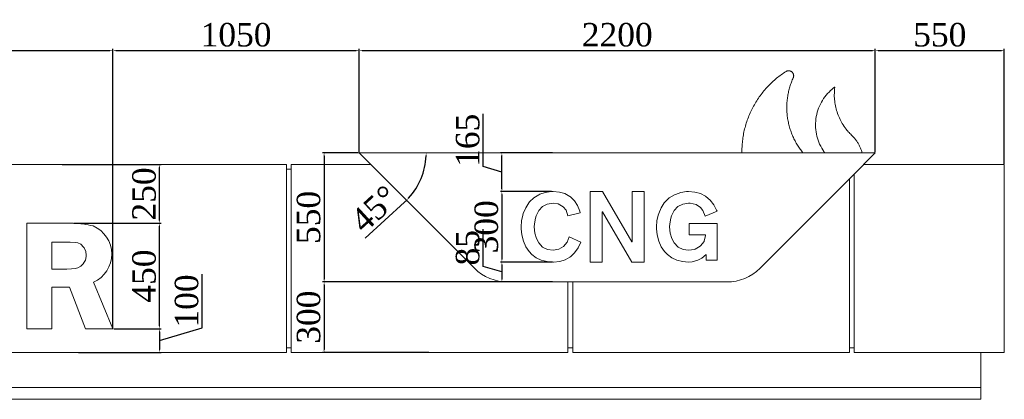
# Model space of a CAD drawing. Header units: feet. Extents: x 1874736 to 1903466, y 4612121 to 4660828.
# Tile 16 of 16: x 1891912 to 1896110, y 4659131 to 4660748. Entities that reach past the tile are written whole.
import ezdxf

# ---------------------------------------------------------------- set-up
doc = ezdxf.new("R2010")
doc.units = ezdxf.units.FT
doc.header["$MEASUREMENT"] = 0
doc.header["$PDMODE"] = 98
doc.header["$PDSIZE"] = 0.3
doc.styles.get("Standard").update_dxf_attribs({"font": 'times.ttf'})
doc.dimstyles.new('ISO-25', dxfattribs={"dimscale": 15, "dimtxt": 20, "dimasz": 2.5, "dimexe": 1.25, "dimexo": 0.625, "dimgap": 3, "dimtad": 1, "dimdec": 0, "dimtxsty": 'Standard', "dimcen": 2.5, "dimadec": 0, "dimazin": 0, "dimtfac": 1, "dimtdec": 0, "dimtmove": 0, "dimatfit": 3, "dimfxl": 1.25, "dimarcsym": 0})

# ---------------------------------------------------------------- blocks, each defined once
blk = doc.blocks.new('*D4947')
at = {"color": 0, "lineweight": -2, "transparency": 16777216}
for p, q in [((1892143.5, 4659880.6), (1892514.8, 4659880.6)), ((1892508.5, 4659443.1), (1892508.5, 4659868.1)), ((1892312.8, 4659430.6), (1892514.8, 4659430.6))]:
    blk.add_line(p, q, dxfattribs=at)
at = {"color": 0, "lineweight": 30, "transparency": 16777216}
for points in [[(1892506.4, 4659868.1), (1892510.6, 4659868.1), (1892508.5, 4659880.6)], [(1892506.4, 4659443.1), (1892510.6, 4659443.1), (1892508.5, 4659430.6)]]:
    blk.add_solid(points, dxfattribs=at)
at = {"layer": 'Defpoints', "color": 0, "lineweight": 30, "transparency": 16777216}
for p in [(1892140.4, 4659880.6), (1892508.5, 4659880.6), (1892309.6, 4659430.6)]:
    blk.add_point(p, dxfattribs=at)
at = {"color": 0, "lineweight": 5, "transparency": 16777216, "insert": (1892442.7, 4659655.6), "char_height": 100, "attachment_point": 5, "rotation": 90}
blk.add_mtext('450', dxfattribs=at)
blk = doc.blocks.new('*D4948')
at = {"color": 0, "lineweight": -2, "transparency": 16777216}
for p, q in [((1892689.9, 4659435), (1892689.9, 4659664)), ((1892312.8, 4659430.6), (1892514.8, 4659430.6)), ((1892508.5, 4659380.6), (1892689.9, 4659435)), ((1892508.5, 4659418.1), (1892508.5, 4659343.1)), ((1892162.8, 4659330.6), (1892514.8, 4659330.6))]:
    blk.add_line(p, q, dxfattribs=at)
at = {"color": 0, "lineweight": 30, "transparency": 16777216}
for points in [[(1892506.4, 4659418.1), (1892510.6, 4659418.1), (1892508.5, 4659430.6)], [(1892506.4, 4659343.1), (1892510.6, 4659343.1), (1892508.5, 4659330.6)]]:
    blk.add_solid(points, dxfattribs=at)
at = {"layer": 'Defpoints', "color": 0, "lineweight": 30, "transparency": 16777216}
for p in [(1892309.6, 4659430.6), (1892159.6, 4659330.6), (1892508.5, 4659330.6)]:
    blk.add_point(p, dxfattribs=at)
at = {"color": 0, "lineweight": 5, "transparency": 16777216, "insert": (1892624, 4659549.5), "char_height": 100, "attachment_point": 5, "rotation": 90}
blk.add_mtext('100', dxfattribs=at)
blk = doc.blocks.new('*D4949')
at = {"color": 0, "lineweight": -2, "transparency": 16777216}
for p, q in [((1892093.5, 4660130.6), (1892514.8, 4660130.6)), ((1892508.5, 4659893.1), (1892508.5, 4660118.1)), ((1892143.5, 4659880.6), (1892514.8, 4659880.6))]:
    blk.add_line(p, q, dxfattribs=at)
at = {"color": 0, "lineweight": 30, "transparency": 16777216}
for points in [[(1892506.4, 4660118.1), (1892510.6, 4660118.1), (1892508.5, 4660130.6)], [(1892506.4, 4659893.1), (1892510.6, 4659893.1), (1892508.5, 4659880.6)]]:
    blk.add_solid(points, dxfattribs=at)
at = {"layer": 'Defpoints', "color": 0, "lineweight": 30, "transparency": 16777216}
for p in [(1892090.4, 4660130.6), (1892508.5, 4660130.6), (1892140.4, 4659880.6)]:
    blk.add_point(p, dxfattribs=at)
at = {"color": 0, "lineweight": 5, "transparency": 16777216, "insert": (1892442.7, 4660005.6), "char_height": 100, "attachment_point": 5, "rotation": 90}
blk.add_mtext('250', dxfattribs=at)
blk = doc.blocks.new('*D4952')
at = {"color": 0, "lineweight": -2, "transparency": 16777216}
for p, q in [((1890209.6, 4659547.6), (1890209.6, 4660623.8)), ((1890222.1, 4660617.5), (1892297.1, 4660617.5)), ((1892309.6, 4659433.8), (1892309.6, 4660623.8))]:
    blk.add_line(p, q, dxfattribs=at)
at = {"color": 0, "lineweight": 30, "transparency": 16777216}
for points in [[(1890222.1, 4660619.6), (1890222.1, 4660615.5), (1890209.6, 4660617.5)], [(1892297.1, 4660619.6), (1892297.1, 4660615.5), (1892309.6, 4660617.5)]]:
    blk.add_solid(points, dxfattribs=at)
at = {"layer": 'Defpoints', "color": 0, "lineweight": 30, "transparency": 16777216}
for p in [(1892309.6, 4660617.5), (1890209.6, 4659544.4), (1892309.6, 4659430.6)]:
    blk.add_point(p, dxfattribs=at)
at = {"color": 0, "lineweight": 5, "transparency": 16777216, "insert": (1891259.6, 4660683.4), "char_height": 100, "attachment_point": 5}
blk.add_mtext('2100', dxfattribs=at)
blk = doc.blocks.new('*D4991')
at = {"color": 0, "lineweight": -2, "transparency": 16777216}
for p, q in [((1892309.6, 4659433.8), (1892309.6, 4660623.8)), ((1892322.1, 4660617.5), (1893347.1, 4660617.5)), ((1893359.6, 4660183.8), (1893359.6, 4660623.8))]:
    blk.add_line(p, q, dxfattribs=at)
at = {"color": 0, "lineweight": 30, "transparency": 16777216}
for points in [[(1892322.1, 4660619.6), (1892322.1, 4660615.5), (1892309.6, 4660617.5)], [(1893347.1, 4660619.6), (1893347.1, 4660615.5), (1893359.6, 4660617.5)]]:
    blk.add_solid(points, dxfattribs=at)
at = {"layer": 'Defpoints', "color": 0, "lineweight": 30, "transparency": 16777216}
for p in [(1893359.6, 4660617.5), (1893359.6, 4660180.6), (1892309.6, 4659430.6)]:
    blk.add_point(p, dxfattribs=at)
at = {"color": 0, "lineweight": 5, "transparency": 16777216, "insert": (1892834.6, 4660683.4), "char_height": 100, "attachment_point": 5}
blk.add_mtext('1050', dxfattribs=at)
blk = doc.blocks.new('*D4992')
at = {"color": 0, "lineweight": -2, "transparency": 16777216}
for p, q in [((1893359.6, 4660183.8), (1893359.6, 4660623.8)), ((1893372.1, 4660617.5), (1895547.1, 4660617.5)), ((1895559.6, 4660183.8), (1895559.6, 4660623.8))]:
    blk.add_line(p, q, dxfattribs=at)
at = {"color": 0, "lineweight": 30, "transparency": 16777216}
for points in [[(1893372.1, 4660619.6), (1893372.1, 4660615.5), (1893359.6, 4660617.5)], [(1895547.1, 4660619.6), (1895547.1, 4660615.5), (1895559.6, 4660617.5)]]:
    blk.add_solid(points, dxfattribs=at)
at = {"layer": 'Defpoints', "color": 0, "lineweight": 30, "transparency": 16777216}
for p in [(1895559.6, 4660617.5), (1893359.6, 4660180.6), (1895559.6, 4660180.6)]:
    blk.add_point(p, dxfattribs=at)
at = {"color": 0, "lineweight": 5, "transparency": 16777216, "insert": (1894459.6, 4660683.4), "char_height": 100, "attachment_point": 5}
blk.add_mtext('2200', dxfattribs=at)
blk = doc.blocks.new('*D4993')
at = {"color": 0, "lineweight": -2, "transparency": 16777216}
for p, q in [((1895559.6, 4660183.8), (1895559.6, 4660623.8)), ((1895572.1, 4660617.5), (1896097.1, 4660617.5)), ((1896109.6, 4660133.8), (1896109.6, 4660623.8))]:
    blk.add_line(p, q, dxfattribs=at)
at = {"color": 0, "lineweight": 30, "transparency": 16777216}
for points in [[(1895572.1, 4660619.6), (1895572.1, 4660615.5), (1895559.6, 4660617.5)], [(1896097.1, 4660619.6), (1896097.1, 4660615.5), (1896109.6, 4660617.5)]]:
    blk.add_solid(points, dxfattribs=at)
at = {"layer": 'Defpoints', "color": 0, "lineweight": 30, "transparency": 16777216}
for p in [(1896109.6, 4660617.5), (1895559.6, 4660180.6), (1896109.6, 4660130.6)]:
    blk.add_point(p, dxfattribs=at)
at = {"color": 0, "lineweight": 5, "transparency": 16777216, "insert": (1895834.6, 4660683.4), "char_height": 100, "attachment_point": 5}
blk.add_mtext('550', dxfattribs=at)
blk = doc.blocks.new('*D4963')
at = {"color": 0, "lineweight": -2, "transparency": 16777216}
for p, q in [((1894178.7, 4660015.6), (1893961.4, 4660015.6)), ((1893967.7, 4660003.1), (1893967.7, 4659728.1)), ((1894183.8, 4659715.6), (1893961.4, 4659715.6))]:
    blk.add_line(p, q, dxfattribs=at)
at = {"color": 0, "lineweight": 30, "transparency": 16777216}
for points in [[(1893965.6, 4660003.1), (1893969.8, 4660003.1), (1893967.7, 4660015.6)], [(1893965.6, 4659728.1), (1893969.8, 4659728.1), (1893967.7, 4659715.6)]]:
    blk.add_solid(points, dxfattribs=at)
at = {"layer": 'Defpoints', "color": 0, "lineweight": 30, "transparency": 16777216}
for p in [(1894181.8, 4660015.6), (1893967.7, 4659715.6), (1894186.9, 4659715.6)]:
    blk.add_point(p, dxfattribs=at)
at = {"color": 0, "lineweight": 5, "transparency": 16777216, "insert": (1893901.8, 4659865.6), "char_height": 100, "attachment_point": 5, "rotation": 90}
blk.add_mtext('300', dxfattribs=at)
blk = doc.blocks.new('*D4964')
at = {"color": 0, "lineweight": -2, "transparency": 16777216}
for p, q in [((1893888.1, 4660122), (1893888.1, 4660346.5)), ((1894183.1, 4660180.6), (1893961.4, 4660180.6)), ((1893967.7, 4660028.1), (1893967.7, 4660168.1)), ((1893967.7, 4660098.1), (1893888.1, 4660122)), ((1894178.7, 4660015.6), (1893961.4, 4660015.6))]:
    blk.add_line(p, q, dxfattribs=at)
at = {"color": 0, "lineweight": 30, "transparency": 16777216}
for points in [[(1893965.6, 4660168.1), (1893969.8, 4660168.1), (1893967.7, 4660180.6)], [(1893965.6, 4660028.1), (1893969.8, 4660028.1), (1893967.7, 4660015.6)]]:
    blk.add_solid(points, dxfattribs=at)
at = {"layer": 'Defpoints', "color": 0, "lineweight": 30, "transparency": 16777216}
for p in [(1893967.7, 4660180.6), (1894186.2, 4660180.6), (1894181.8, 4660015.6)]:
    blk.add_point(p, dxfattribs=at)
at = {"color": 0, "lineweight": 5, "transparency": 16777216, "insert": (1893822.2, 4660234.3), "char_height": 100, "attachment_point": 5, "rotation": 90}
blk.add_mtext('165', dxfattribs=at)
blk = doc.blocks.new('*D4965')
at = {"color": 0, "lineweight": -2, "transparency": 16777216}
for p, q in [((1893888.1, 4659697), (1893888.1, 4659856)), ((1893967.7, 4659673.1), (1893888.1, 4659697)), ((1894183.8, 4659715.6), (1893961.4, 4659715.6)), ((1893967.7, 4659703.1), (1893967.7, 4659643.1)), ((1894183.1, 4659630.6), (1893961.4, 4659630.6))]:
    blk.add_line(p, q, dxfattribs=at)
at = {"color": 0, "lineweight": 30, "transparency": 16777216}
for points in [[(1893965.6, 4659703.1), (1893969.8, 4659703.1), (1893967.7, 4659715.6)], [(1893965.6, 4659643.1), (1893969.8, 4659643.1), (1893967.7, 4659630.6)]]:
    blk.add_solid(points, dxfattribs=at)
at = {"layer": 'Defpoints', "color": 0, "lineweight": 30, "transparency": 16777216}
for p in [(1894186.9, 4659715.6), (1893967.7, 4659630.6), (1894186.2, 4659630.6)]:
    blk.add_point(p, dxfattribs=at)
at = {"color": 0, "lineweight": 5, "transparency": 16777216, "insert": (1893822.2, 4659776.5), "char_height": 100, "attachment_point": 5, "rotation": 90}
blk.add_mtext('85', dxfattribs=at)
blk = doc.blocks.new('*D4966')
at = {"color": 0, "lineweight": -2, "transparency": 16777216}
for p, q in [((1893356.5, 4660180.6), (1893203.6, 4660180.6)), ((1893209.8, 4660168.1), (1893209.8, 4659643.1)), ((1894183.1, 4659630.6), (1893203.6, 4659630.6))]:
    blk.add_line(p, q, dxfattribs=at)
at = {"color": 0, "lineweight": 30, "transparency": 16777216}
for points in [[(1893207.7, 4660168.1), (1893211.9, 4660168.1), (1893209.8, 4660180.6)], [(1893207.7, 4659643.1), (1893211.9, 4659643.1), (1893209.8, 4659630.6)]]:
    blk.add_solid(points, dxfattribs=at)
at = {"layer": 'Defpoints', "color": 0, "lineweight": 30, "transparency": 16777216}
for p in [(1893359.6, 4660180.6), (1893209.8, 4659630.6), (1894186.2, 4659630.6)]:
    blk.add_point(p, dxfattribs=at)
at = {"color": 0, "lineweight": 5, "transparency": 16777216, "insert": (1893144, 4659905.6), "char_height": 100, "attachment_point": 5, "rotation": 90}
blk.add_mtext('550', dxfattribs=at)
blk = doc.blocks.new('*D4994')
at = {"color": 0, "lineweight": -2, "transparency": 16777216}
for p, q in [((1894183.1, 4659630.6), (1893203.6, 4659630.6)), ((1893209.8, 4659618.1), (1893209.8, 4659343.1)), ((1893656.5, 4659330.6), (1893203.6, 4659330.6))]:
    blk.add_line(p, q, dxfattribs=at)
at = {"color": 0, "lineweight": 30, "transparency": 16777216}
for points in [[(1893207.7, 4659618.1), (1893211.9, 4659618.1), (1893209.8, 4659630.6)], [(1893207.7, 4659343.1), (1893211.9, 4659343.1), (1893209.8, 4659330.6)]]:
    blk.add_solid(points, dxfattribs=at)
at = {"layer": 'Defpoints', "color": 0, "lineweight": 30, "transparency": 16777216}
for p in [(1894186.2, 4659630.6), (1893209.8, 4659330.6), (1893659.6, 4659330.6)]:
    blk.add_point(p, dxfattribs=at)
at = {"color": 0, "lineweight": 5, "transparency": 16777216, "insert": (1893144, 4659480.6), "char_height": 100, "attachment_point": 5, "rotation": 90}
blk.add_mtext('300', dxfattribs=at)
blk = doc.blocks.new('*D4995')
at = {"color": 0, "lineweight": -2, "transparency": 16777216}
blk.add_line((1893552.4, 4659970.2), (1893385.2, 4659817.1), dxfattribs=at)
for start, end in [(317.5103, 357.4897), (312.4897, 315)]:
    blk.add_arc((1893359.6, 4660180.6), 285.3, start, end, dxfattribs=at)
at = {"color": 0, "lineweight": 30, "transparency": 16777216}
for points in [[(1893642.6, 4660168.2), (1893646.8, 4660168.1), (1893645, 4660180.6)], [(1893571.5, 4659986.5), (1893568.5, 4659989.4), (1893561.4, 4659978.9)]]:
    blk.add_solid(points, dxfattribs=at)
at = {"layer": 'Defpoints', "color": 0, "lineweight": 30, "transparency": 16777216}
for p in [(1893359.6, 4660180.6), (1895559.6, 4660180.6), (1893635.2, 4660106.8), (1893459.6, 4660080.6), (1893851.1, 4659689.2)]:
    blk.add_point(p, dxfattribs=at)
at = {"color": 0, "lineweight": 5, "transparency": 16777216, "insert": (1893424.3, 4659942.2), "char_height": 100, "attachment_point": 5, "rotation": 42.4897}
blk.add_mtext('45°', dxfattribs=at)

msp = doc.modelspace()

# ---------------------------------------------------------------- linework, layer by layer
at = {"color": 0, "linetype": 'Continuous', "lineweight": 0, "extrusion": (0, 1, 0)}
for p, q in [((1895559.6, 4660180.6, -26089.3), (1893359.6, 4660180.6, -26089.3)), ((1893459.6, 4660080.6, -26089.3), (1893359.6, 4660180.6, -26089.3)), ((1895559.6, 4660180.6, -26089.3), (1895459.6, 4660080.6, -26089.3)), ((1891869.6, 4660130.6, -26089.3), (1893049.6, 4660130.6, -26089.3)), ((1893049.6, 4660130.6, -26089.3), (1893049.6, 4659330.6, -26089.3)), ((1893069.6, 4660110.6, -26089.3), (1893049.6, 4660110.6, -26089.3)), ((1893069.6, 4659330.6, -26089.3), (1893069.6, 4660130.6, -26089.3)), ((1893409.6, 4660130.6, -26089.3), (1893069.6, 4660130.6, -26089.3)), ((1896109.6, 4660130.6, -26089.3), (1895509.6, 4660130.6, -26089.3)), ((1896109.6, 4660130.6, -26089.3), (1896109.6, 4659330.6, -26089.3)), ((1893459.6, 4660080.6, -26089.3), (1893851.1, 4659689.2, -26089.3)), ((1895068.2, 4659689.2, -26089.3), (1895459.6, 4660080.6, -26089.3)), ((1895449.6, 4660070.6, -26089.3), (1895449.6, 4659330.6, -26089.3)), ((1895469.6, 4659330.6, -26089.3), (1895469.6, 4660090.6, -26089.3)), ((1894104.2, 4659988.7, -26089.3), (1894086.1, 4659971.4, -26089.3)), ((1894125.7, 4660002.2, -26089.3), (1894104.2, 4659988.7, -26089.3)), ((1894129.9, 4660004.1, -26089.3), (1894125.7, 4660002.2, -26089.3)), ((1894152.7, 4660012, -26089.3), (1894129.9, 4660004.1, -26089.3)), ((1894177.8, 4660015.6, -26089.3), (1894152.7, 4660012, -26089.3)), ((1894186.2, 4660015.6, -26089.3), (1894177.8, 4660015.6, -26089.3)), ((1894212.8, 4660013.4, -26089.3), (1894186.2, 4660015.6, -26089.3)), ((1894236.6, 4660006.9, -26089.3), (1894212.8, 4660013.4, -26089.3)), ((1894257.1, 4659995.2, -26089.3), (1894236.6, 4660006.9, -26089.3)), ((1894260.3, 4659992.9, -26089.3), (1894257.1, 4659995.2, -26089.3)), ((1894277.6, 4659976.6, -26089.3), (1894260.3, 4659992.9, -26089.3)), ((1894290.1, 4659956.1, -26089.3), (1894277.6, 4659976.6, -26089.3)), ((1894396.1, 4660015.6, -26089.3), (1894344.3, 4660015.6, -26089.3)), ((1894344.3, 4660015.6, -26089.3), (1894344.3, 4659715.6, -26089.3)), ((1894521.9, 4659801.8, -26089.3), (1894396.1, 4660015.6, -26089.3)), ((1894574.2, 4660015.6, -26089.3), (1894522.9, 4660015.6, -26089.3)), ((1894522.9, 4660015.6, -26089.3), (1894522.9, 4659801.8, -26089.3)), ((1894574.2, 4659715.6, -26089.3), (1894574.2, 4660015.6, -26089.3)), ((1894681.6, 4659988.6, -26089.3), (1894663.5, 4659971.4, -26089.3)), ((1894703.1, 4660002.1, -26089.3), (1894681.6, 4659988.6, -26089.3)), ((1894707.2, 4660004, -26089.3), (1894703.1, 4660002.1, -26089.3)), ((1894730.1, 4660011.9, -26089.3), (1894707.2, 4660004, -26089.3)), ((1894755.2, 4660015.6, -26089.3), (1894730.1, 4660011.9, -26089.3)), ((1894763.6, 4660015.6, -26089.3), (1894755.2, 4660015.6, -26089.3)), ((1894790.2, 4660013.8, -26089.3), (1894763.6, 4660015.6, -26089.3)), ((1894813.9, 4660007.3, -26089.3), (1894790.2, 4660013.8, -26089.3)), ((1894835.4, 4659996.1, -26089.3), (1894813.9, 4660007.3, -26089.3)), ((1894837.7, 4659994.7, -26089.3), (1894835.4, 4659996.1, -26089.3)), ((1894855.8, 4659979.3, -26089.3), (1894837.7, 4659994.7, -26089.3)), ((1894870.8, 4659959.7, -26089.3), (1894855.8, 4659979.3, -26089.3)), ((1894069.3, 4659946.7, -26089.3), (1894059, 4659923, -26089.3)), ((1894082.8, 4659967.2, -26089.3), (1894069.3, 4659946.7, -26089.3)), ((1894086.1, 4659971.4, -26089.3), (1894082.8, 4659967.2, -26089.3)), ((1894113.5, 4659912.7, -26089.3), (1894125.2, 4659934.6, -26089.3)), ((1894125.2, 4659934.6, -26089.3), (1894140.6, 4659951.9, -26089.3)), ((1894140.6, 4659951.9, -26089.3), (1894161.5, 4659962.6, -26089.3)), ((1894161.5, 4659962.6, -26089.3), (1894186.2, 4659965.9, -26089.3)), ((1894186.2, 4659965.9, -26089.3), (1894207.2, 4659963.1, -26089.3)), ((1894207.2, 4659963.1, -26089.3), (1894228.6, 4659951.4, -26089.3)), ((1894228.6, 4659951.4, -26089.3), (1894241.7, 4659936, -26089.3)), ((1894241.7, 4659936, -26089.3), (1894249.1, 4659912.7, -26089.3)), ((1894299.5, 4659931.8, -26089.3), (1894290.1, 4659956.1, -26089.3)), ((1894646.7, 4659946.7, -26089.3), (1894636.4, 4659922.9, -26089.3)), ((1894660.2, 4659967.2, -26089.3), (1894646.7, 4659946.7, -26089.3)), ((1894663.5, 4659971.4, -26089.3), (1894660.2, 4659967.2, -26089.3)), ((1894690.9, 4659912.7, -26089.3), (1894702.6, 4659934.6, -26089.3)), ((1894702.6, 4659934.6, -26089.3), (1894718, 4659951.8, -26089.3)), ((1894718, 4659951.8, -26089.3), (1894738.9, 4659962.5, -26089.3)), ((1894738.9, 4659962.5, -26089.3), (1894763.6, 4659965.8, -26089.3)), ((1894763.6, 4659965.8, -26089.3), (1894771.1, 4659965.8, -26089.3)), ((1894771.1, 4659965.8, -26089.3), (1894795.3, 4659960.2, -26089.3)), ((1894795.3, 4659960.2, -26089.3), (1894814.9, 4659947.6, -26089.3)), ((1894814.9, 4659947.6, -26089.3), (1894824.6, 4659935.1, -26089.3)), ((1894824.6, 4659935.1, -26089.3), (1894834.9, 4659911.3, -26089.3)), ((1894883.3, 4659936.5, -26089.3), (1894870.8, 4659959.7, -26089.3)), ((1894885.2, 4659931.8, -26089.3), (1894883.3, 4659936.5, -26089.3)), ((1894051.6, 4659891.3, -26089.3), (1894049.7, 4659865.7, -26089.3)), ((1894056.7, 4659915.5, -26089.3), (1894051.6, 4659891.3, -26089.3)), ((1894059, 4659923, -26089.3), (1894056.7, 4659915.5, -26089.3)), ((1894106.1, 4659878.3, -26089.3), (1894110.7, 4659903, -26089.3)), ((1894110.7, 4659903, -26089.3), (1894113.5, 4659912.7, -26089.3)), ((1894249.1, 4659912.7, -26089.3), (1894300.8, 4659925.8, -26089.3)), ((1894300.8, 4659925.8, -26089.3), (1894299.5, 4659931.8, -26089.3)), ((1894395.6, 4659715.6, -26089.3), (1894395.6, 4659929, -26089.3)), ((1894395.6, 4659929, -26089.3), (1894396.6, 4659929, -26089.3)), ((1894396.6, 4659929, -26089.3), (1894522.4, 4659715.6, -26089.3)), ((1894629, 4659891.3, -26089.3), (1894627.1, 4659865.6, -26089.3)), ((1894634.1, 4659915.5, -26089.3), (1894629, 4659891.3, -26089.3)), ((1894636.4, 4659922.9, -26089.3), (1894634.1, 4659915.5, -26089.3)), ((1894683.5, 4659878.2, -26089.3), (1894688.1, 4659902.9, -26089.3)), ((1894688.1, 4659902.9, -26089.3), (1894690.9, 4659912.7, -26089.3)), ((1894834.9, 4659911.3, -26089.3), (1894885.2, 4659931.8, -26089.3)), ((1892140.4, 4659880.6, -26089.3), (1891942.6, 4659880.6, -26089.3)), ((1891942.6, 4659880.6, -26089.3), (1891942.6, 4659430.6, -26089.3)), ((1894049.7, 4659865.7, -26089.3), (1894049.7, 4659857.3, -26089.3)), ((1894049.7, 4659857.3, -26089.3), (1894052.5, 4659832.1, -26089.3)), ((1894105.6, 4659865.7, -26089.3), (1894106.1, 4659878.3, -26089.3)), ((1894108, 4659839.1, -26089.3), (1894105.6, 4659865.7, -26089.3)), ((1894627.1, 4659865.6, -26089.3), (1894627.1, 4659857.3, -26089.3)), ((1894627.1, 4659857.3, -26089.3), (1894629.9, 4659832.1, -26089.3)), ((1894683, 4659865.6, -26089.3), (1894683.5, 4659878.2, -26089.3)), ((1894685.4, 4659839.1, -26089.3), (1894683, 4659865.6, -26089.3)), ((1894885.2, 4659879.2, -26089.3), (1894765.9, 4659879.2, -26089.3)), ((1894765.9, 4659879.2, -26089.3), (1894765.9, 4659831.6, -26089.3)), ((1894885.2, 4659723.1, -26089.3), (1894885.2, 4659879.2, -26089.3)), ((1894052.5, 4659832.1, -26089.3), (1894059.5, 4659804.2, -26089.3)), ((1894114.9, 4659815.4, -26089.3), (1894108, 4659839.1, -26089.3)), ((1894125.2, 4659797.2, -26089.3), (1894114.9, 4659815.4, -26089.3)), ((1894255.2, 4659823.3, -26089.3), (1894245.4, 4659800, -26089.3)), ((1894304.1, 4659800.9, -26089.3), (1894255.2, 4659823.3, -26089.3)), ((1894629.9, 4659832.1, -26089.3), (1894636.9, 4659804.2, -26089.3)), ((1894692.3, 4659815.3, -26089.3), (1894685.4, 4659839.1, -26089.3)), ((1894702.6, 4659797.2, -26089.3), (1894692.3, 4659815.3, -26089.3)), ((1894765.9, 4659831.6, -26089.3), (1894836.3, 4659831.6, -26089.3)), ((1894836.3, 4659829.3, -26089.3), (1894830.7, 4659805.1, -26089.3)), ((1894836.3, 4659831.6, -26089.3), (1894836.3, 4659829.3, -26089.3)), ((1892048.6, 4659800.6, -26089.3), (1892127.5, 4659800.6, -26089.3)), ((1892048.6, 4659685.8, -26089.3), (1892048.6, 4659800.6, -26089.3)), ((1892127.5, 4659800.6, -26089.3), (1892149.3, 4659799.1, -26089.3)), ((1892149.3, 4659799.1, -26089.3), (1892160.4, 4659797.3, -26089.3)), ((1892160.4, 4659797.3, -26089.3), (1892172.8, 4659791, -26089.3)), ((1892172.8, 4659791, -26089.3), (1892184.8, 4659778.8, -26089.3)), ((1892184.8, 4659778.8, -26089.3), (1892187.2, 4659775.4, -26089.3)), ((1892187.2, 4659775.4, -26089.3), (1892193.8, 4659761.1, -26089.3)), ((1894059.5, 4659804.2, -26089.3), (1894069.7, 4659780.9, -26089.3)), ((1894069.7, 4659780.9, -26089.3), (1894083.7, 4659760.8, -26089.3)), ((1894141.5, 4659779.5, -26089.3), (1894125.2, 4659797.2, -26089.3)), ((1894162.5, 4659768.8, -26089.3), (1894141.5, 4659779.5, -26089.3)), ((1894186.2, 4659765.5, -26089.3), (1894162.5, 4659768.8, -26089.3)), ((1894210.9, 4659769.7, -26089.3), (1894186.2, 4659765.5, -26089.3)), ((1894231, 4659781.8, -26089.3), (1894210.9, 4659769.7, -26089.3)), ((1894245.4, 4659800, -26089.3), (1894231, 4659781.8, -26089.3)), ((1894278, 4659755.2, -26089.3), (1894292.5, 4659775.8, -26089.3)), ((1894292.5, 4659775.8, -26089.3), (1894304.1, 4659800.9, -26089.3)), ((1894522.9, 4659801.8, -26089.3), (1894521.9, 4659801.8, -26089.3)), ((1894636.9, 4659804.2, -26089.3), (1894647.2, 4659780.9, -26089.3)), ((1894647.2, 4659780.9, -26089.3), (1894661.1, 4659760.8, -26089.3)), ((1894718.9, 4659779.5, -26089.3), (1894702.6, 4659797.2, -26089.3)), ((1894739.9, 4659768.8, -26089.3), (1894718.9, 4659779.5, -26089.3)), ((1894763.6, 4659765.5, -26089.3), (1894739.9, 4659768.8, -26089.3)), ((1894788.8, 4659769.2, -26089.3), (1894763.6, 4659765.5, -26089.3)), ((1894791.6, 4659770.1, -26089.3), (1894788.8, 4659769.2, -26089.3)), ((1894813, 4659782.7, -26089.3), (1894791.6, 4659770.1, -26089.3)), ((1894814.4, 4659784.1, -26089.3), (1894813, 4659782.7, -26089.3)), ((1894829.8, 4659803.2, -26089.3), (1894814.4, 4659784.1, -26089.3)), ((1894830.7, 4659805.1, -26089.3), (1894829.8, 4659803.2, -26089.3)), ((1892192.4, 4659724, -26089.3), (1892184.8, 4659710.2, -26089.3)), ((1892195.8, 4659739.6, -26089.3), (1892192.4, 4659724, -26089.3)), ((1892193.8, 4659761.1, -26089.3), (1892196, 4659745.2, -26089.3)), ((1892196, 4659745.2, -26089.3), (1892195.8, 4659739.6, -26089.3)), ((1894083.7, 4659760.8, -26089.3), (1894095.8, 4659747.8, -26089.3)), ((1894095.8, 4659747.8, -26089.3), (1894114.5, 4659733.8, -26089.3)), ((1894114.5, 4659733.8, -26089.3), (1894135.9, 4659723.6, -26089.3)), ((1894135.9, 4659723.6, -26089.3), (1894160.1, 4659717.5, -26089.3)), ((1894214.2, 4659718, -26089.3), (1894237.5, 4659725, -26089.3)), ((1894237.5, 4659725, -26089.3), (1894258, 4659736.6, -26089.3)), ((1894258, 4659736.6, -26089.3), (1894261.7, 4659739.4, -26089.3)), ((1894261.7, 4659739.4, -26089.3), (1894278, 4659755.2, -26089.3)), ((1894661.1, 4659760.8, -26089.3), (1894673.2, 4659747.8, -26089.3)), ((1894673.2, 4659747.8, -26089.3), (1894691.9, 4659733.8, -26089.3)), ((1894691.9, 4659733.8, -26089.3), (1894713.3, 4659723.6, -26089.3)), ((1894713.3, 4659723.6, -26089.3), (1894737.5, 4659717.5, -26089.3)), ((1894778.5, 4659717, -26089.3), (1894803.2, 4659723.6, -26089.3)), ((1894803.2, 4659723.6, -26089.3), (1894820, 4659731.5, -26089.3)), ((1894820, 4659731.5, -26089.3), (1894838.6, 4659747.3, -26089.3)), ((1894838.6, 4659747.3, -26089.3), (1894838.6, 4659723.1, -26089.3)), ((1894838.6, 4659723.1, -26089.3), (1894885.2, 4659723.1, -26089.3)), ((1892113.3, 4659685.8, -26089.3), (1892048.6, 4659685.8, -26089.3)), ((1892133.3, 4659686.4, -26089.3), (1892113.3, 4659685.8, -26089.3)), ((1892149, 4659688.1, -26089.3), (1892133.3, 4659686.4, -26089.3)), ((1892159.4, 4659690.5, -26089.3), (1892149, 4659688.1, -26089.3)), ((1892172.5, 4659697.3, -26089.3), (1892159.4, 4659690.5, -26089.3)), ((1892184.3, 4659709.5, -26089.3), (1892172.5, 4659697.3, -26089.3)), ((1892184.8, 4659710.2, -26089.3), (1892184.3, 4659709.5, -26089.3)), ((1894160.1, 4659717.5, -26089.3), (1894186.2, 4659715.6, -26089.3)), ((1894186.2, 4659715.6, -26089.3), (1894187.6, 4659715.6, -26089.3)), ((1894187.6, 4659715.6, -26089.3), (1894214.2, 4659718, -26089.3)), ((1894344.3, 4659715.6, -26089.3), (1894395.6, 4659715.6, -26089.3)), ((1894522.4, 4659715.6, -26089.3), (1894574.2, 4659715.6, -26089.3)), ((1894737.5, 4659717.5, -26089.3), (1894763.6, 4659715.6, -26089.3)), ((1894763.6, 4659715.6, -26089.3), (1894778.5, 4659717, -26089.3)), ((1892048.6, 4659609, -26089.3), (1892124.2, 4659609, -26089.3)), ((1892048.6, 4659430.6, -26089.3), (1892048.6, 4659609, -26089.3)), ((1892124.2, 4659609, -26089.3), (1892193.3, 4659430.6, -26089.3)), ((1892309.6, 4659430.6, -26089.3), (1892226.7, 4659629.7, -26089.3)), ((1894926.8, 4659630.6, -26089.3), (1893992.5, 4659630.6, -26089.3)), ((1894249.6, 4659630.6, -26089.3), (1894249.6, 4659330.6, -26089.3)), ((1894269.6, 4659330.6, -26089.3), (1894269.6, 4659630.6, -26089.3)), ((1891942.6, 4659430.6, -26089.3), (1892048.6, 4659430.6, -26089.3)), ((1892193.3, 4659430.6, -26089.3), (1892309.6, 4659430.6, -26089.3)), ((1893049.6, 4659350.6, -26089.3), (1893069.6, 4659350.6, -26089.3)), ((1894249.6, 4659350.6, -26089.3), (1894269.6, 4659350.6, -26089.3)), ((1895449.6, 4659350.6, -26089.3), (1895469.6, 4659350.6, -26089.3)), ((1893049.6, 4659330.6, -26089.3), (1891869.6, 4659330.6, -26089.3)), ((1893069.6, 4659330.6, -26089.3), (1893424.5, 4659330.6, -26089.3)), ((1893069.6, 4659330.6, -26089.3), (1894249.6, 4659330.6, -26089.3)), ((1894269.6, 4659330.6, -26089.3), (1895449.6, 4659330.6, -26089.3)), ((1895469.6, 4659330.6, -26089.3), (1896109.6, 4659330.6, -26089.3)), ((1896009.6, 4659180.6, -26089.3), (1896009.6, 4659330.6, -26089.3)), ((1888909.6, 4659180.6, -26089.3), (1893424.5, 4659180.6, -26089.3)), ((1893424.5, 4659180.6, -26089.3), (1888909.6, 4659180.6, -26089.3)), ((1888909.6, 4659180.6, -26089.3), (1896009.6, 4659180.6, -26089.3)), ((1896009.6, 4659180.6, -26089.3), (1888909.6, 4659180.6, -26089.3)), ((1896009.6, 4659180.6, -26089.3), (1896009.6, 4659130.6, -26089.3)), ((1888909.6, 4659130.6, -26089.3), (1893424.5, 4659130.6, -26089.3)), ((1888909.6, 4659130.6, -26089.3), (1896009.6, 4659130.6, -26089.3))]:
    msp.add_line(p, q, dxfattribs=at)
at = {"color": 0, "linetype": 'Continuous', "lineweight": 0}
for centre, radius, start, end in [((1892140.4, 4659559.7, -26089.3), 320.9, 74.71, 90), ((1892173.9, 4659749.1, -26089.3), 130.6, 293.8553, 66.9598), ((1893992.5, 4659830.6, -26089.3), 200, 225, 270), ((1894926.8, 4659830.6, -26089.3), 200, 270, 315)]:
    msp.add_arc(centre, radius, start, end, dxfattribs=at)
for points, weights in [([(1894990.9, 4660180.6, -26089.3), (1894988.4, 4660406.4, -26089.3), (1895179, 4660527.5, -26089.3)], [0.963424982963, 0.857513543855, 1]), ([(1895209.8, 4660500.4, -26089.3), (1895132.4, 4660331, -26089.3), (1895248.2, 4660185.1, -26089.3)], [1, 0.852518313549, 1]), ([(1895248.2, 4660185.1, -26089.3), (1895249.8, 4660182.9, -26089.3), (1895251.5, 4660180.6, -26089.3)], [1, 0.999999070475, 0.999998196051])]:
    msp.add_rational_spline(points, weights, degree=2, dxfattribs=at)
for points, weights, knots in [([(1895179, 4660527.5, -26089.3), (1895192.5, 4660535.8, -26089.3), (1895204.4, 4660525.3, -26089.3), (1895216.3, 4660514.8, -26089.3), (1895209.8, 4660500.4, -26089.3)], [1, 0.803944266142, 1, 0.803944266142, 1], [7.171951, 7.171951, 7.171951, 8.445747, 8.445747, 9.719543, 9.719543, 9.719543]), ([(1895344.5, 4660180.6, -26089.3), (1895343.2, 4660182.5, -26089.3), (1895341.8, 4660184.4, -26089.3), (1895228.2, 4660344.3, -26089.3), (1895386.2, 4660460.6, -26089.3), (1895386.4, 4660460.7, -26089.3), (1895386.7, 4660460.6, -26089.3), (1895386.9, 4660460.4, -26089.3), (1895386.9, 4660460.2, -26089.3), (1895371.3, 4660339.8, -26089.3), (1895458.9, 4660255.7, -26089.3), (1895491.6, 4660224.3, -26089.3), (1895503.7, 4660180.6, -26089.3)], [0.999925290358, 0.9999611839, 1, 0.712918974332, 1, 0.834523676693, 1, 0.834523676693, 1, 0.892644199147, 1, 0.946945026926, 0.964493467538], [1.376736, 1.376736, 1.376736, 1.380156, 1.380156, 2.934444, 2.934444, 4.101502, 4.101502, 5.268559, 5.268559, 6.203796, 6.203796, 6.738819, 6.738819, 6.738819])]:
    msp.add_rational_spline(points, weights, degree=2, knots=knots, dxfattribs=at)

# ---------------------------------------------------------------- dimensions: what is measured, and where the dimension line sits
at = {"color": 1, "lineweight": 5}
for base, p1, p2, picture, middle in [((1892309.6, 4660617.5, -26089.3), (1890209.6, 4659544.4, -26089.3), (1892309.6, 4659430.6, -26089.3), '*D4952', (1891259.6, 4660683.4, -26089.3)), ((1893359.6, 4660617.5, -26089.3), (1892309.6, 4659430.6, -26089.3), (1893359.6, 4660180.6, -26089.3), '*D4991', (1892834.6, 4660683.4, -26089.3)), ((1895559.6, 4660617.5, -26089.3), (1893359.6, 4660180.6, -26089.3), (1895559.6, 4660180.6, -26089.3), '*D4992', (1894459.6, 4660683.4, -26089.3)), ((1896109.6, 4660617.5, -26089.3), (1895559.6, 4660180.6, -26089.3), (1896109.6, 4660130.6, -26089.3), '*D4993', (1895834.6, 4660683.4, -26089.3))]:
    dim = msp.add_linear_dim(base=base, p1=p1, p2=p2, dimstyle='ISO-25', override={"dimscale": 5, "dimtmove": 1}, dxfattribs=at)
    dim.commit()
    dim.dimension.update_dxf_attribs({"geometry": picture, "text_midpoint": middle})
for base, p1, p2, picture, middle in [((1893967.7, 4660180.6, -26089.3), (1894181.8, 4660015.6, -26089.3), (1894186.2, 4660180.6, -26089.3), '*D4964', (1893822.2, 4660137, -26089.3)), ((1893209.8, 4659630.6, -26089.3), (1893359.6, 4660180.6, -26089.3), (1894186.2, 4659630.6, -26089.3), '*D4966', (1893144, 4659905.6, -26089.3)), ((1892508.5, 4660130.6, -26089.3), (1892140.4, 4659880.6, -26089.3), (1892090.4, 4660130.6, -26089.3), '*D4949', (1892442.7, 4660005.6, -26089.3)), ((1893967.7, 4659715.6, -26089.3), (1894181.8, 4660015.6, -26089.3), (1894186.9, 4659715.6, -26089.3), '*D4963', (1893901.8, 4659865.6, -26089.3)), ((1892508.5, 4659880.6, -26089.3), (1892309.6, 4659430.6, -26089.3), (1892140.4, 4659880.6, -26089.3), '*D4947', (1892442.7, 4659655.6, -26089.3)), ((1893967.7, 4659630.6, -26089.3), (1894186.9, 4659715.6, -26089.3), (1894186.2, 4659630.6, -26089.3), '*D4965', (1893822.2, 4659712, -26089.3)), ((1892508.5, 4659330.6, -26089.3), (1892309.6, 4659430.6, -26089.3), (1892159.6, 4659330.6, -26089.3), '*D4948', (1892624, 4659450, -26089.3)), ((1893209.8, 4659330.6, -26089.3), (1894186.2, 4659630.6, -26089.3), (1893659.6, 4659330.6, -26089.3), '*D4994', (1893144, 4659480.6, -26089.3))]:
    dim = msp.add_linear_dim(base=base, p1=p1, p2=p2, angle=90, dimstyle='ISO-25', override={"dimscale": 5, "dimtmove": 1}, dxfattribs=at)
    dim.commit()
    dim.dimension.update_dxf_attribs({"geometry": picture, "text_midpoint": middle})
dim = msp.add_angular_dim_2l(base=(1893635.2, 4660106.8), line1=((1895559.6, 4660180.6, -26089.3), (1893359.6, 4660180.6, -26089.3)), line2=((1893459.6, 4660080.6, -26089.3), (1893851.1, 4659689.2, -26089.3)), dimstyle='ISO-25', override={"dimscale": 5}, dxfattribs=at)
dim.commit()
dim.dimension.update_dxf_attribs({"geometry": '*D4995', "text_midpoint": (1893424.3, 4659942.2, -26089.3)})

doc.saveas('drawing.dxf')
